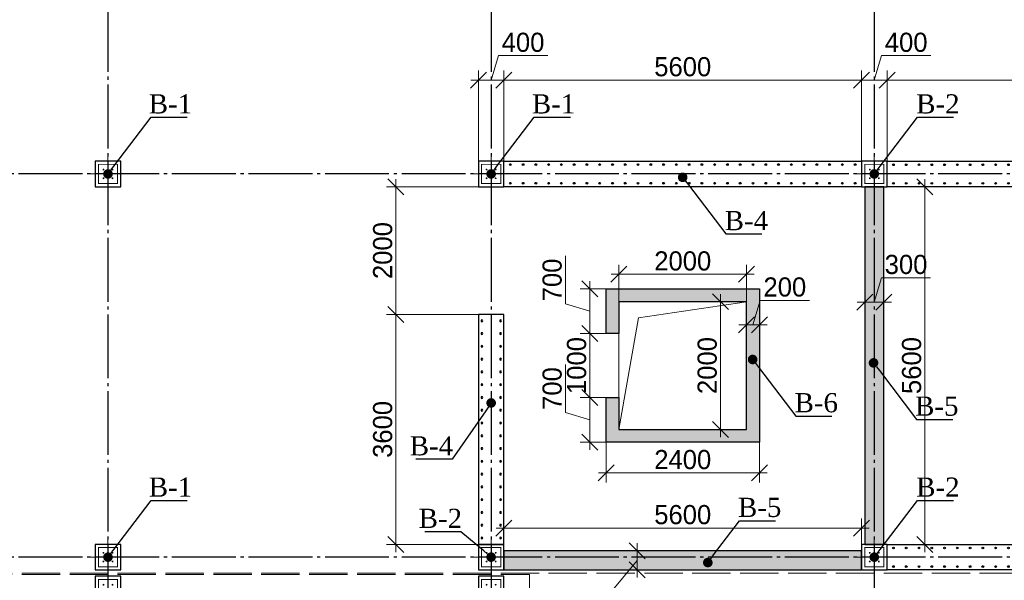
# Model space of a CAD drawing. Header units: millimetres. Extents: x -33345 to 4712671, y -3392 to 121473.
# Tile 172 of 256: x 918082 to 933500, y 70236 to 79013. Entities that reach past the tile are written whole.
import ezdxf
from ezdxf import colors
from ezdxf.entities.mleader import LeaderData, LeaderLine
from ezdxf.math import Vec2, Vec3

# ---------------------------------------------------------------- set-up
doc = ezdxf.new("R2010")
doc.units = ezdxf.units.MM
for name, pattern in [('ACAD_ISO02W100', [15, 12, -3]), ('CENTER2', [28.575, 19.05, -3.175, 3.175, -3.175]), ('ГОСТ 2.303 5', [24, 20, -1.5, 1, -1.5])]:
    doc.linetypes.add(name, pattern=pattern)
for name, color, linetype in [('00-Axes', 1, 'CENTER2'), ('HA', 9, 'Continuous'), ('Штриховка', 7, 'Continuous')]:
    doc.layers.add(name, color=color, linetype=linetype)
for name, color, linetype, lineweight in [('A _Devor rtt', 176, 'Continuous', 30), ('doors', 250, 'Continuous', 5), ('армирование', 150, 'Continuous', 50)]:
    doc.layers.add(name, color=color, linetype=linetype, lineweight=lineweight)
doc.styles.add('RUS text aehalf', font='aehalf.shx', dxfattribs={"width": 0.7, "oblique": 15})
doc.styles.add('Times New Roman', font='times.ttf')
doc.styles.add('X-U-RW-01$0$StyleROMANS', font='GOTHIC.TTF')
doc.dimstyles.new('RUS м100', dxfattribs={"dimscale": 0, "dimtxt": 250, "dimasz": 100, "dimexe": 100, "dimexo": 0, "dimgap": 70, "dimtad": 1, "dimdec": 0, "dimdsep": 46, "dimtxsty": 'RUS text aehalf', "dimblk": 'OBLIQUE', "dimcen": 0.09, "dimdle": 100, "dimclrd": 256, "dimclre": 256, "dimclrt": 256, "dimadec": 1, "dimazin": 2, "dimtfac": 1, "dimtdec": 0, "dimtofl": 0, "dimtmove": 0, "dimatfit": 3, "dimldrblk": 'OBLIQUE', "dimfxl": 300, "dimtolj": 1, "dimtzin": 0, "dimlwd": -1, "dimlwe": -1, "dimarcsym": 0})
pattern_1 = [(37.5, (44817632.49, -22640276.79), (-3.20006259, 97.88264747), [0, -77.216, 0, -86.36, 0, -82.55]), (7.5, (44817632.49, -22640276.79), (89.90465663, 143.3650201), [0, -41.656, 0, -69.596, 0, -26.67]), (327.5, (44817570.005, -22640276.79), (158.19847405, 0.28743694), [0, -25.4, 0, -91.44, 0, -119.38]), (317.5, (44817570, -22640276.79), (152.7112905, 44.58586465), [0, -12.7, 0, -59.944, 0, -68.58])]

# ---------------------------------------------------------------- blocks, each defined once
blk = doc.blocks.new('gfffggfsre')
at = {"layer": '00-Axes', "color": 251, "linetype": 'ГОСТ 2.303 5', "ltscale": 50, "true_color": 0x636466}
for points in [[(-5273, 16269.4), (-5273, -5825.8)], [(727, 16269.4), (727, -5825.8)], [(6727, 16269.4), (6727, -5825.8)], [(42327, 10069.4), (-21034.5, 10069.4)], [(42327, 4069.4), (-21034.5, 4069.4)]]:
    blk.add_lwpolyline(points, dxfattribs=at)
blk = doc.blocks.new('column')
at = {"lineweight": 0}
for points in [[(-68, 56, -1), (-68, 86, -1)], [(68, 56, 1), (68, 86, 1)], [(-68, -56, 1), (-68, -86, 1)], [(68, -56, -1), (68, -86, -1)]]:
    blk.add_hatch(color=0, dxfattribs=at).paths.add_polyline_path(points)
at = {"color": 0, "lineweight": 0}
for p, q in [((0, 300), (0, -300)), ((300, 0), (-300, 0))]:
    blk.add_line(p, q, dxfattribs=at)
at = {"lineweight": 30}
blk.add_lwpolyline([(-200, 200), (200, 200), (200, -200), (-200, -200)], close=True, dxfattribs=at)
at = {"color": 0, "lineweight": 0, "const_width": 15}
blk.add_lwpolyline([(150, -150), (150, 150), (-150, 150), (-150, -150)], close=True, dxfattribs=at)
blk = doc.blocks.new('_Dot')
at = {"color": 0, "linetype": 'ByBlock', "lineweight": -2}
blk.add_line((-0.5, 0), (-1, 0), dxfattribs=at)
at = {"color": 0, "linetype": 'ByBlock', "const_width": 0.5}
blk.add_lwpolyline([(-0.25, 0, 1), (0.25, 0, 1)], format="xyb", close=True, dxfattribs=at)
blk = doc.blocks.new('*U1103')
at = {"layer": 'армирование', "color": 1, "lineweight": 30, "ltscale": 4}
for centre in [(0, 146), (0, -146)]:
    blk.add_circle(centre, 13.5, dxfattribs=at)
blk = doc.blocks.new('*U1104')
at = {"color": 0, "linetype": 'ByBlock', "lineweight": -2, "transparency": 16777216}
for p in [(0, 0), (200, 0), (400, 0), (600, 0), (800, 0), (1000, 0), (1200, 0), (1400, 0), (1600, 0), (1800, 0), (2000, 0), (2200, 0), (2400, 0), (2600, 0), (2800, 0), (3000, 0), (3200, 0), (3400, 0)]:
    blk.add_blockref('*U1103', p, dxfattribs=at)
blk = doc.blocks.new('*U1107')
at = {"layer": 'армирование', "color": 1, "lineweight": 30, "ltscale": 4}
for centre in [(0, 146), (0, -146)]:
    blk.add_circle(centre, 13.5, dxfattribs=at)
blk = doc.blocks.new('*U1108')
at = {"color": 0, "linetype": 'ByBlock', "lineweight": -2, "transparency": 16777216}
for p in [(0, 0), (200, 0), (400, 0), (600, 0), (800, 0), (1000, 0), (1200, 0), (1400, 0), (1600, 0), (1800, 0), (2000, 0), (2200, 0), (2400, 0), (2600, 0), (2800, 0), (3000, 0), (3200, 0), (3400, 0), (3600, 0), (3800, 0), (4000, 0), (4200, 0), (4400, 0), (4600, 0), (4800, 0), (5000, 0), (5200, 0), (5400, 0)]:
    blk.add_blockref('*U1107', p, dxfattribs=at)
blk = doc.blocks.new('*U1111')
at = {"layer": 'армирование', "color": 1, "lineweight": 30, "ltscale": 4}
for centre in [(0, 146), (0, -146)]:
    blk.add_circle(centre, 13.5, dxfattribs=at)
blk = doc.blocks.new('*U1112')
at = {"color": 0, "linetype": 'ByBlock', "lineweight": -2, "transparency": 16777216}
for p in [(0, 0), (200, 0), (400, 0), (600, 0), (800, 0), (1000, 0), (1200, 0), (1400, 0), (1600, 0), (1800, 0), (2000, 0), (2200, 0), (2400, 0), (2600, 0), (2800, 0), (3000, 0), (3200, 0), (3400, 0), (3600, 0), (3800, 0), (4000, 0), (4200, 0), (4400, 0), (4600, 0), (4800, 0), (5000, 0), (5200, 0), (5400, 0), (5600, 0), (5800, 0), (6000, 0), (6200, 0), (6400, 0)]:
    blk.add_blockref('*U1111', p, dxfattribs=at)
blk = doc.blocks.new('*U1113')
at = {"layer": 'армирование', "color": 1, "lineweight": 30, "ltscale": 4}
for centre in [(0, 146), (0, -146)]:
    blk.add_circle(centre, 13.5, dxfattribs=at)
blk = doc.blocks.new('*U1114')
at = {"color": 0, "linetype": 'ByBlock', "lineweight": -2, "transparency": 16777216}
for p in [(0, 0), (200, 0), (400, 0), (600, 0), (800, 0), (1000, 0), (1200, 0), (1400, 0), (1600, 0), (1800, 0), (2000, 0), (2200, 0), (2400, 0), (2600, 0), (2800, 0), (3000, 0), (3200, 0), (3400, 0), (3600, 0), (3800, 0), (4000, 0), (4200, 0), (4400, 0), (4600, 0), (4800, 0), (5000, 0), (5200, 0), (5400, 0), (5600, 0), (5800, 0), (6000, 0), (6200, 0), (6400, 0)]:
    blk.add_blockref('*U1113', p, dxfattribs=at)
blk = doc.blocks.new('_Oblique')
at = {"color": 0, "linetype": 'ByBlock', "lineweight": -2}
blk.add_line((-0.5, -0.5), (0.5, 0.5), dxfattribs=at)
blk = doc.blocks.new('*D2815')
at = {"layer": 'Defpoints', "color": 0, "ltscale": 100, "transparency": 16777216}
for p in [(927011, 74798), (927265, 74798), (927265, 74098)]:
    blk.add_point(p, dxfattribs=at)
at = {"layer": 'doors', "ltscale": 100, "transparency": 16777216}
for p, q in [((926629, 74563), (926629, 75314)), ((927265, 74798), (926861, 74798)), ((927011, 73978), (927011, 74918)), ((927011, 74448), (926629, 74563)), ((927265, 74098), (926861, 74098))]:
    blk.add_line(p, q, dxfattribs=at)
at = {"layer": 'doors', "ltscale": 100, "transparency": 16777216, "xscale": 250, "yscale": 250, "zscale": 250}
for p, rotation in [((927011, 74798), 90), ((927011, 74098), 270)]:
    blk.add_blockref('_Oblique', p, dxfattribs=dict(at, rotation=rotation))
at = {"layer": 'doors', "lineweight": 13, "ltscale": 100, "transparency": 16777216, "insert": (926421, 74938), "char_height": 300, "attachment_point": 5, "rotation": 90, "style": 'X-U-RW-01$0$StyleROMANS'}
blk.add_mtext('\\A1;700', dxfattribs=at)
blk = doc.blocks.new('*D2816')
at = {"layer": 'Defpoints', "color": 0, "ltscale": 100, "transparency": 16777216}
for p in [(927265, 74098), (927011, 73098), (927265, 73098)]:
    blk.add_point(p, dxfattribs=at)
at = {"layer": 'doors', "ltscale": 100, "transparency": 16777216}
for p, q in [((927011, 74218), (927011, 72978)), ((927265, 74098), (926861, 74098)), ((927265, 73098), (926861, 73098))]:
    blk.add_line(p, q, dxfattribs=at)
at = {"layer": 'doors', "ltscale": 100, "transparency": 16777216, "xscale": 250, "yscale": 250, "zscale": 250}
for p, rotation in [((927011, 74098), 90), ((927011, 73098), 270)]:
    blk.add_blockref('_Oblique', p, dxfattribs=dict(at, rotation=rotation))
at = {"layer": 'doors', "lineweight": 13, "ltscale": 100, "transparency": 16777216, "insert": (926804, 73598), "char_height": 300, "attachment_point": 5, "rotation": 90, "style": 'X-U-RW-01$0$StyleROMANS'}
blk.add_mtext('\\A1;1000', dxfattribs=at)
blk = doc.blocks.new('*D2817')
at = {"layer": 'Defpoints', "color": 0, "ltscale": 100, "transparency": 16777216}
for p in [(927265, 73098), (927011, 72398), (927265, 72398)]:
    blk.add_point(p, dxfattribs=at)
at = {"layer": 'doors', "ltscale": 100, "transparency": 16777216}
for p, q in [((926629, 72863), (926629, 73614)), ((927265, 73098), (926861, 73098)), ((927011, 73218), (927011, 72278)), ((927011, 72748), (926629, 72863)), ((927265, 72398), (926861, 72398))]:
    blk.add_line(p, q, dxfattribs=at)
at = {"layer": 'doors', "ltscale": 100, "transparency": 16777216, "xscale": 250, "yscale": 250, "zscale": 250}
for p, rotation in [((927011, 73098), 90), ((927011, 72398), 270)]:
    blk.add_blockref('_Oblique', p, dxfattribs=dict(at, rotation=rotation))
at = {"layer": 'doors', "lineweight": 13, "ltscale": 100, "transparency": 16777216, "insert": (926421, 73238), "char_height": 300, "attachment_point": 5, "rotation": 90, "style": 'X-U-RW-01$0$StyleROMANS'}
blk.add_mtext('\\A1;700', dxfattribs=at)
blk = doc.blocks.new('*D2818')
at = {"layer": 'Defpoints', "color": 0, "ltscale": 100, "transparency": 16777216}
for p in [(927265, 72398), (929665, 72398), (929665, 71917)]:
    blk.add_point(p, dxfattribs=at)
at = {"layer": 'doors', "ltscale": 100, "transparency": 16777216}
for p, q in [((927265, 72398), (927265, 71767)), ((929665, 72398), (929665, 71767)), ((927145, 71917), (929785, 71917))]:
    blk.add_line(p, q, dxfattribs=at)
at = {"layer": 'doors', "ltscale": 100, "transparency": 16777216, "xscale": 250, "yscale": 250, "zscale": 250, "rotation": 180}
blk.add_blockref('_Oblique', (927265, 71917), dxfattribs=at)
at = {"layer": 'doors', "ltscale": 100, "transparency": 16777216, "xscale": 250, "yscale": 250, "zscale": 250}
blk.add_blockref('_Oblique', (929665, 71917), dxfattribs=at)
at = {"layer": 'doors', "lineweight": 13, "ltscale": 100, "transparency": 16777216, "insert": (928465, 72124), "char_height": 300, "attachment_point": 5, "style": 'X-U-RW-01$0$StyleROMANS'}
blk.add_mtext('\\A1;2400', dxfattribs=at)
blk = doc.blocks.new('*D2819')
at = {"layer": 'Defpoints', "color": 0, "ltscale": 100, "transparency": 16777216}
for p in [(929057, 74598), (929465, 74598), (929465, 72598)]:
    blk.add_point(p, dxfattribs=at)
at = {"layer": 'doors', "ltscale": 100, "transparency": 16777216}
for p, q in [((929057, 72478), (929057, 74718)), ((929465, 74598), (928907, 74598)), ((929465, 72598), (928907, 72598))]:
    blk.add_line(p, q, dxfattribs=at)
at = {"layer": 'doors', "ltscale": 100, "transparency": 16777216, "xscale": 250, "yscale": 250, "zscale": 250}
for p, rotation in [((929057, 74598), 90), ((929057, 72598), 270)]:
    blk.add_blockref('_Oblique', p, dxfattribs=dict(at, rotation=rotation))
at = {"layer": 'doors', "lineweight": 13, "ltscale": 100, "transparency": 16777216, "insert": (928849, 73598), "char_height": 300, "attachment_point": 5, "rotation": 90, "style": 'X-U-RW-01$0$StyleROMANS'}
blk.add_mtext('\\A1;2000', dxfattribs=at)
blk = doc.blocks.new('*D2820')
at = {"layer": 'Defpoints', "color": 0, "ltscale": 100, "transparency": 16777216}
for p in [(929465, 75027), (927465, 74598), (929465, 74598)]:
    blk.add_point(p, dxfattribs=at)
at = {"layer": 'doors', "ltscale": 100, "transparency": 16777216}
for p, q in [((927465, 74598), (927465, 75177)), ((929465, 74598), (929465, 75177)), ((927345, 75027), (929585, 75027))]:
    blk.add_line(p, q, dxfattribs=at)
at = {"layer": 'doors', "ltscale": 100, "transparency": 16777216, "xscale": 250, "yscale": 250, "zscale": 250, "rotation": 180}
blk.add_blockref('_Oblique', (927465, 75027), dxfattribs=at)
at = {"layer": 'doors', "ltscale": 100, "transparency": 16777216, "xscale": 250, "yscale": 250, "zscale": 250}
blk.add_blockref('_Oblique', (929465, 75027), dxfattribs=at)
at = {"layer": 'doors', "lineweight": 13, "ltscale": 100, "transparency": 16777216, "insert": (928465, 75234), "char_height": 300, "attachment_point": 5, "style": 'X-U-RW-01$0$StyleROMANS'}
blk.add_mtext('\\A1;2000', dxfattribs=at)
blk = doc.blocks.new('*D2830')
at = {"layer": 'Defpoints', "color": 0, "ltscale": 100, "transparency": 16777216}
for p in [(929665, 74235), (929465, 74163), (929665, 74163)]:
    blk.add_point(p, dxfattribs=at)
at = {"layer": 'doors', "ltscale": 100, "transparency": 16777216}
for p, q in [((929565, 74235), (929679, 74618)), ((929679, 74618), (930448, 74618)), ((929465, 74163), (929465, 74385)), ((929665, 74163), (929665, 74385)), ((929345, 74235), (929785, 74235))]:
    blk.add_line(p, q, dxfattribs=at)
at = {"layer": 'doors', "ltscale": 100, "transparency": 16777216, "xscale": 250, "yscale": 250, "zscale": 250, "rotation": 180}
blk.add_blockref('_Oblique', (929465, 74235), dxfattribs=at)
at = {"layer": 'doors', "ltscale": 100, "transparency": 16777216, "xscale": 250, "yscale": 250, "zscale": 250}
blk.add_blockref('_Oblique', (929665, 74235), dxfattribs=at)
at = {"layer": 'doors', "lineweight": 13, "ltscale": 100, "transparency": 16777216, "insert": (930064, 74826), "char_height": 300, "attachment_point": 5, "style": 'X-U-RW-01$0$StyleROMANS'}
blk.add_mtext('\\A1;200', dxfattribs=at)
blk = doc.blocks.new('*D2838')
at = {"layer": 'Defpoints', "color": 0, "ltscale": 100, "transparency": 16777216}
for p in [(931615, 74589), (931315, 74311), (931615, 74311)]:
    blk.add_point(p, dxfattribs=at)
at = {"layer": 'doors', "ltscale": 100, "transparency": 16777216}
for p, q in [((931465, 74589), (931579, 74971)), ((931579, 74971), (932346, 74971)), ((931315, 74311), (931315, 74739)), ((931615, 74311), (931615, 74739)), ((931195, 74589), (931735, 74589))]:
    blk.add_line(p, q, dxfattribs=at)
at = {"layer": 'doors', "ltscale": 100, "transparency": 16777216, "xscale": 250, "yscale": 250, "zscale": 250, "rotation": 180}
blk.add_blockref('_Oblique', (931315, 74589), dxfattribs=at)
at = {"layer": 'doors', "ltscale": 100, "transparency": 16777216, "xscale": 250, "yscale": 250, "zscale": 250}
blk.add_blockref('_Oblique', (931615, 74589), dxfattribs=at)
at = {"layer": 'doors', "lineweight": 13, "ltscale": 100, "transparency": 16777216, "insert": (931962, 75179), "char_height": 300, "attachment_point": 5, "style": 'X-U-RW-01$0$StyleROMANS'}
blk.add_mtext('\\A1;300', dxfattribs=at)
blk = doc.blocks.new('*D2842')
at = {"layer": 'Defpoints', "color": 0, "ltscale": 100, "transparency": 16777216}
for p in [(931265, 71054), (925665, 70698), (931265, 70698)]:
    blk.add_point(p, dxfattribs=at)
at = {"layer": 'doors', "ltscale": 100, "transparency": 16777216}
for p, q in [((925665, 70698), (925665, 71204)), ((931265, 70698), (931265, 71204)), ((925545, 71054), (931385, 71054))]:
    blk.add_line(p, q, dxfattribs=at)
at = {"layer": 'doors', "ltscale": 100, "transparency": 16777216, "xscale": 250, "yscale": 250, "zscale": 250, "rotation": 180}
blk.add_blockref('_Oblique', (925665, 71054), dxfattribs=at)
at = {"layer": 'doors', "ltscale": 100, "transparency": 16777216, "xscale": 250, "yscale": 250, "zscale": 250}
blk.add_blockref('_Oblique', (931265, 71054), dxfattribs=at)
at = {"layer": 'doors', "lineweight": 13, "ltscale": 100, "transparency": 16777216, "insert": (928465, 71262), "char_height": 300, "attachment_point": 5, "style": 'X-U-RW-01$0$StyleROMANS'}
blk.add_mtext('\\A1;5600', dxfattribs=at)
blk = doc.blocks.new('*D2843')
at = {"layer": 'Defpoints', "color": 0, "ltscale": 100, "transparency": 16777216}
for p in [(925665, 70698), (925665, 70398), (927749, 70398)]:
    blk.add_point(p, dxfattribs=at)
at = {"layer": 'doors', "ltscale": 100, "transparency": 16777216}
for p, q in [((927749, 70818), (927749, 70278)), ((925665, 70698), (927899, 70698)), ((927749, 70548), (927316, 70023)), ((925665, 70398), (927899, 70398)), ((927316, 70023), (927316, 69257))]:
    blk.add_line(p, q, dxfattribs=at)
at = {"layer": 'doors', "ltscale": 100, "transparency": 16777216, "xscale": 250, "yscale": 250, "zscale": 250}
for p, rotation in [((927749, 70698), 90), ((927749, 70398), 270)]:
    blk.add_blockref('_Oblique', p, dxfattribs=dict(at, rotation=rotation))
at = {"layer": 'doors', "lineweight": 13, "ltscale": 100, "transparency": 16777216, "insert": (927109, 69640), "char_height": 300, "attachment_point": 5, "rotation": 90, "style": 'X-U-RW-01$0$StyleROMANS'}
blk.add_mtext('\\A1;300', dxfattribs=at)
blk = doc.blocks.new('*D2844')
at = {"layer": 'Defpoints', "color": 0, "ltscale": 100, "transparency": 16777216}
for p in [(931615, 76398), (931615, 70798), (932258, 70798)]:
    blk.add_point(p, dxfattribs=at)
at = {"layer": 'doors', "ltscale": 100, "transparency": 16777216}
for p, q in [((932258, 76518), (932258, 70678)), ((931615, 76398), (932408, 76398)), ((931615, 70798), (932408, 70798))]:
    blk.add_line(p, q, dxfattribs=at)
at = {"layer": 'doors', "ltscale": 100, "transparency": 16777216, "xscale": 250, "yscale": 250, "zscale": 250}
for p, rotation in [((932258, 76398), 90), ((932258, 70798), 270)]:
    blk.add_blockref('_Oblique', p, dxfattribs=dict(at, rotation=rotation))
at = {"layer": 'doors', "lineweight": 13, "ltscale": 100, "transparency": 16777216, "insert": (932050, 73598), "char_height": 300, "attachment_point": 5, "rotation": 90, "style": 'X-U-RW-01$0$StyleROMANS'}
blk.add_mtext('\\A1;5600', dxfattribs=at)
blk = doc.blocks.new('*D2845')
at = {"layer": 'Defpoints', "color": 0, "ltscale": 100, "transparency": 16777216}
for p in [(925265, 76398), (923974, 74398), (925265, 74398)]:
    blk.add_point(p, dxfattribs=at)
at = {"layer": 'doors', "ltscale": 100, "transparency": 16777216}
for p, q in [((923974, 76518), (923974, 74278)), ((925265, 76398), (923824, 76398)), ((925265, 74398), (923824, 74398))]:
    blk.add_line(p, q, dxfattribs=at)
at = {"layer": 'doors', "ltscale": 100, "transparency": 16777216, "xscale": 250, "yscale": 250, "zscale": 250}
for p, rotation in [((923974, 76398), 90), ((923974, 74398), 270)]:
    blk.add_blockref('_Oblique', p, dxfattribs=dict(at, rotation=rotation))
at = {"layer": 'doors', "lineweight": 13, "ltscale": 100, "transparency": 16777216, "insert": (923767, 75398), "char_height": 300, "attachment_point": 5, "rotation": 90, "style": 'X-U-RW-01$0$StyleROMANS'}
blk.add_mtext('\\A1;2000', dxfattribs=at)
blk = doc.blocks.new('*D2846')
at = {"layer": 'Defpoints', "color": 0, "ltscale": 100, "transparency": 16777216}
for p in [(925265, 74398), (923974, 70798), (925265, 70798)]:
    blk.add_point(p, dxfattribs=at)
at = {"layer": 'doors', "ltscale": 100, "transparency": 16777216}
for p, q in [((923974, 74518), (923974, 70678)), ((925265, 74398), (923824, 74398)), ((925265, 70798), (923824, 70798))]:
    blk.add_line(p, q, dxfattribs=at)
at = {"layer": 'doors', "ltscale": 100, "transparency": 16777216, "xscale": 250, "yscale": 250, "zscale": 250}
for p, rotation in [((923974, 74398), 90), ((923974, 70798), 270)]:
    blk.add_blockref('_Oblique', p, dxfattribs=dict(at, rotation=rotation))
at = {"layer": 'doors', "lineweight": 13, "ltscale": 100, "transparency": 16777216, "insert": (923767, 72598), "char_height": 300, "attachment_point": 5, "rotation": 90, "style": 'X-U-RW-01$0$StyleROMANS'}
blk.add_mtext('\\A1;3600', dxfattribs=at)
blk = doc.blocks.new('*D2848')
at = {"layer": 'Defpoints', "color": 0, "ltscale": 100, "transparency": 16777216}
for p in [(931265, 78067), (925665, 76798), (931265, 76798)]:
    blk.add_point(p, dxfattribs=at)
at = {"layer": 'doors', "ltscale": 100, "transparency": 16777216}
for p, q in [((925665, 76798), (925665, 78217)), ((931265, 76798), (931265, 78217)), ((925545, 78067), (931385, 78067))]:
    blk.add_line(p, q, dxfattribs=at)
at = {"layer": 'doors', "ltscale": 100, "transparency": 16777216, "xscale": 250, "yscale": 250, "zscale": 250, "rotation": 180}
blk.add_blockref('_Oblique', (925665, 78067), dxfattribs=at)
at = {"layer": 'doors', "ltscale": 100, "transparency": 16777216, "xscale": 250, "yscale": 250, "zscale": 250}
blk.add_blockref('_Oblique', (931265, 78067), dxfattribs=at)
at = {"layer": 'doors', "lineweight": 13, "ltscale": 100, "transparency": 16777216, "insert": (928465, 78275), "char_height": 300, "attachment_point": 5, "style": 'X-U-RW-01$0$StyleROMANS'}
blk.add_mtext('\\A1;5600', dxfattribs=at)
blk = doc.blocks.new('*D2849')
at = {"layer": 'Defpoints', "color": 0, "ltscale": 100, "transparency": 16777216}
for p in [(931665, 78067), (931265, 76798), (931665, 76798)]:
    blk.add_point(p, dxfattribs=at)
at = {"layer": 'doors', "ltscale": 100, "transparency": 16777216}
for p, q in [((931465, 78067), (931579, 78450)), ((931579, 78450), (932350, 78450)), ((931265, 76798), (931265, 78217)), ((931665, 76798), (931665, 78217)), ((931145, 78067), (931785, 78067))]:
    blk.add_line(p, q, dxfattribs=at)
at = {"layer": 'doors', "ltscale": 100, "transparency": 16777216, "xscale": 250, "yscale": 250, "zscale": 250, "rotation": 180}
blk.add_blockref('_Oblique', (931265, 78067), dxfattribs=at)
at = {"layer": 'doors', "ltscale": 100, "transparency": 16777216, "xscale": 250, "yscale": 250, "zscale": 250}
blk.add_blockref('_Oblique', (931665, 78067), dxfattribs=at)
at = {"layer": 'doors', "lineweight": 13, "ltscale": 100, "transparency": 16777216, "insert": (931964, 78657), "char_height": 300, "attachment_point": 5, "style": 'X-U-RW-01$0$StyleROMANS'}
blk.add_mtext('\\A1;400', dxfattribs=at)
blk = doc.blocks.new('*D2850')
at = {"layer": 'Defpoints', "color": 0, "ltscale": 100, "transparency": 16777216}
for p in [(938265, 78067), (931665, 76798), (938265, 76798)]:
    blk.add_point(p, dxfattribs=at)
at = {"layer": 'doors', "ltscale": 100, "transparency": 16777216}
for p, q in [((931665, 76798), (931665, 78217)), ((938265, 76798), (938265, 78217)), ((931545, 78067), (938385, 78067))]:
    blk.add_line(p, q, dxfattribs=at)
at = {"layer": 'doors', "ltscale": 100, "transparency": 16777216, "xscale": 250, "yscale": 250, "zscale": 250, "rotation": 180}
blk.add_blockref('_Oblique', (931665, 78067), dxfattribs=at)
at = {"layer": 'doors', "ltscale": 100, "transparency": 16777216, "xscale": 250, "yscale": 250, "zscale": 250}
blk.add_blockref('_Oblique', (938265, 78067), dxfattribs=at)
at = {"layer": 'doors', "lineweight": 13, "ltscale": 100, "transparency": 16777216, "insert": (934965, 78275), "char_height": 300, "attachment_point": 5, "style": 'X-U-RW-01$0$StyleROMANS'}
blk.add_mtext('\\A1;6600', dxfattribs=at)
blk = doc.blocks.new('*D2854')
at = {"layer": 'Defpoints', "color": 0, "ltscale": 100, "transparency": 16777216}
for p in [(925265, 78067), (925265, 76798), (925665, 76798)]:
    blk.add_point(p, dxfattribs=at)
at = {"layer": 'doors', "ltscale": 100, "transparency": 16777216}
for p, q in [((925465, 78067), (925579, 78450)), ((925579, 78450), (926350, 78450)), ((925265, 76798), (925265, 78217)), ((925665, 76798), (925665, 78217)), ((925785, 78067), (925145, 78067))]:
    blk.add_line(p, q, dxfattribs=at)
at = {"layer": 'doors', "ltscale": 100, "transparency": 16777216, "xscale": 250, "yscale": 250, "zscale": 250, "rotation": 180}
blk.add_blockref('_Oblique', (925265, 78067), dxfattribs=at)
at = {"layer": 'doors', "ltscale": 100, "transparency": 16777216, "xscale": 250, "yscale": 250, "zscale": 250}
blk.add_blockref('_Oblique', (925665, 78067), dxfattribs=at)
at = {"layer": 'doors', "lineweight": 13, "ltscale": 100, "transparency": 16777216, "insert": (925964, 78657), "char_height": 300, "attachment_point": 5, "style": 'X-U-RW-01$0$StyleROMANS'}
blk.add_mtext('\\A1;400', dxfattribs=at)

msp = doc.modelspace()

# ---------------------------------------------------------------- hatches: boundary and pattern name
at = {"layer": 'Штриховка', "lineweight": 13, "ltscale": 100, "true_color": 0x991b1e}
h = msp.add_hatch(dxfattribs=at)
h.set_pattern_fill('AR-SAND', color=244, scale=2)
h.set_pattern_definition(pattern_1)
h.paths.add_polyline_path([(931614.523, 76398.107), (931314.523, 76398.107), (931314.523, 70798.107), (931614.523, 70798.107)])
h.paths.add_polyline_path([(925664.523, 70398.107), (931264.523, 70398.107), (931264.523, 70698.107), (925664.523, 70698.107)])
h.paths.add_polyline_path([(944314.523, 74948.107), (944314.523, 70798.107), (944614.523, 70798.107), (944614.523, 74948.107)])
h.paths.add_polyline_path([(944614.523, 76148.107), (944614.523, 76398.107), (944314.523, 76398.107), (944314.523, 76148.107)])
h.paths.add_polyline_path([(952114.523, 70698.107), (954664.523, 70698.107), (954664.523, 70398.107), (952114.523, 70398.107)])
h.paths.add_polyline_path([(954714.523, 71848.107), (954714.523, 70798.107), (955014.523, 70798.107), (955014.523, 71848.107)])
h.paths.add_polyline_path([(955014.523, 75348.107), (955014.523, 76398.107), (954714.523, 76398.107), (954714.523, 75348.107)])
h.paths.add_polyline_path([(950664.523, 82798.107), (954664.523, 82798.107), (954664.523, 82498.107), (950664.523, 82498.107)])
h.paths.add_polyline_path([(925264.523, 82498.107), (925264.523, 82798.107), (919664.523, 82798.107), (919664.523, 82498.107)])
h.paths.add_polyline_path([(913614.523, 75348.107), (913614.523, 76398.107), (913314.523, 76398.107), (913314.523, 75348.107)])
h.paths.add_polyline_path([(913314.523, 71848.107), (913314.523, 70798.107), (913614.523, 70798.107), (913614.523, 71848.107)])
h = msp.add_hatch(dxfattribs=at)
h.set_pattern_fill('AR-SAND', color=244, scale=2)
h.set_pattern_definition(pattern_1)
h.paths.add_polyline_path([(929464.523, 74598.107), (927464.523, 74598.107), (927464.523, 74098.107), (927264.523, 74098.107), (927264.523, 74798.107), (929664.523, 74798.107), (929664.523, 72398.107), (927264.523, 72398.107), (927264.523, 73098.107), (927464.523, 73098.107), (927464.523, 72598.107), (929464.523, 72598.107)])
h.paths.add_polyline_path([(940464.523, 72598.107), (940464.523, 74598.107), (940964.523, 74598.107), (940964.523, 74798.107), (940264.523, 74798.107), (940264.523, 72398.107), (942664.523, 72398.107), (942664.523, 74798.107), (941964.523, 74798.107), (941964.523, 74598.107), (942464.523, 74598.107), (942464.523, 72598.107)])

# ---------------------------------------------------------------- linework, layer by layer
at = {"color": 5, "linetype": 'ACAD_ISO02W100', "lineweight": 15, "ltscale": 50}
for points in [[(906864.523, 70348.107), (906864.523, 83198.107), (967464.523, 83198.107), (967464.523, 70348.107)], [(906864.523, 70328.107), (926064.523, 70328.107), (926064.523, 67398.107), (926064.523, 67398.107), (926064.523, 63998.107), (906864.523, 63998.107)]]:
    msp.add_lwpolyline(points, close=True, dxfattribs=at)
at = {"color": 0, "lineweight": 13, "ltscale": 100}
msp.add_lwpolyline([(927464.523, 74598.107), (929464.523, 74598.107), (929464.523, 72598.107), (927464.523, 72598.107)], close=True, dxfattribs=at)
msp.add_lwpolyline([(929464.523, 74598.107), (927770.452, 74343.377), (927464.523, 72598.107)], dxfattribs=at)
at = {"layer": 'A _Devor rtt', "color": 244, "lineweight": 30, "ltscale": 10, "true_color": 0x991b1e}
msp.add_lwpolyline([(931614.523, 76398.107), (931314.523, 76398.107), (931314.523, 70798.107), (931614.523, 70798.107)], close=True, dxfattribs=at)
at = {"layer": 'A _Devor rtt', "color": 192, "lineweight": 30, "ltscale": 10}
msp.add_lwpolyline([(929464.523, 74598.107), (927464.523, 74598.107), (927464.523, 74098.107), (927264.523, 74098.107), (927264.523, 74798.107), (929664.523, 74798.107), (929664.523, 72398.107), (927264.523, 72398.107), (927264.523, 73098.107), (927464.523, 73098.107), (927464.523, 72598.107), (929464.523, 72598.107)], close=True, dxfattribs=at)
at = {"layer": 'A _Devor rtt', "color": 244, "lineweight": 30, "ltscale": 10, "true_color": 0x991b1e}
msp.add_lwpolyline([(925664.523, 70398.107), (931264.523, 70398.107), (931264.523, 70698.107), (925664.523, 70698.107), (925664.523, 70398.107)], dxfattribs=at)
at = {"layer": 'HA', "color": 250, "lineweight": 30, "ltscale": 100}
for points in [[(925664.523, 76798.107), (931264.523, 76798.107), (931264.523, 76398.107), (925664.523, 76398.107)], [(931664.523, 76798.107), (938264.523, 76798.107), (938264.523, 76398.107), (931664.523, 76398.107)], [(925264.523, 70798.107), (925664.523, 70798.107), (925664.523, 74398.107), (925264.523, 74398.107)], [(931664.523, 70798.107), (938264.523, 70798.107), (938264.523, 70398.107), (931664.523, 70398.107)]]:
    msp.add_lwpolyline(points, close=True, dxfattribs=at)

# ---------------------------------------------------------------- block references
at = {"color": 244, "lineweight": 50, "true_color": 0x991b1e}
msp.add_blockref('gfffggfsre', (924737.559, 66528.7), dxfattribs=at)
at = {"xscale": -1, "rotation": 270}
for p in [(919464.523, 76598.107), (925464.523, 76598.107), (931464.523, 76598.107), (919464.523, 70598.107), (925464.523, 70598.107), (931464.523, 70598.107), (919464.523, 70098.107), (925464.523, 70098.107)]:
    msp.add_blockref('column', p, dxfattribs=at)
at = {"color": 0, "lineweight": 13}
for name, p in [('*U1108', (925764.523, 76598.107)), ('*U1112', (931764.523, 76596.165)), ('*U1114', (931764.523, 70596.165))]:
    msp.add_blockref(name, p, dxfattribs=at)
at = {"color": 0, "lineweight": 13, "xscale": -1, "rotation": 90}
msp.add_blockref('*U1104', (925466.466, 74298.107), dxfattribs=at)

# ---------------------------------------------------------------- dimensions: what is measured, and where the dimension line sits
at = {"layer": 'doors', "color": 0, "lineweight": 13, "ltscale": 100}
for base, p1, p2, picture, middle in [((925264.523, 78067.322), (925664.523, 76798.107), (925264.523, 76798.107), '*D2854', (925629.287, 78657.413)), ((931664.523, 78067.322), (931264.523, 76798.107), (931664.523, 76798.107), '*D2849', (931629.287, 78657.413)), ((931264.523, 78067.322), (925664.523, 76798.107), (931264.523, 76798.107), '*D2848', (928464.523, 78274.868)), ((938264.523, 78067.322), (931664.523, 76798.107), (938264.523, 76798.107), '*D2850', (934964.523, 78274.868)), ((929464.523, 75026.878), (927464.523, 74598.107), (929464.523, 74598.107), '*D2820', (928464.523, 75234.424)), ((931614.523, 74588.587), (931314.523, 74311.481), (931614.523, 74311.481), '*D2838', (931629.287, 75178.679)), ((929664.523, 74235.418), (929464.523, 74162.813), (929664.523, 74162.813), '*D2830', (929729.287, 74825.51)), ((929664.523, 71916.69), (927264.523, 72398.107), (929664.523, 72398.107), '*D2818', (928464.523, 72124.235)), ((931264.523, 71054.388), (925664.523, 70698.107), (931264.523, 70698.107), '*D2842', (928464.523, 71261.933))]:
    dim = msp.add_linear_dim(base=base, p1=p1, p2=p2, dimstyle='RUS м100', override={"dimscale": 1, "dimtxt": 300, "dimasz": 250, "dimexe": 150, "dimgap": 50, "dimtxsty": 'X-U-RW-01$0$StyleROMANS', "dimdle": 120, "dimtmove": 1}, dxfattribs=at)
    dim.commit()
    dim.dimension.update_dxf_attribs({"geometry": picture, "text_midpoint": middle})
for base, p1, p2, picture, middle in [((923974.435, 74398.107), (925264.523, 76398.107), (925264.523, 74398.107), '*D2845', (923766.889, 75398.107)), ((932257.874, 70798.107), (931614.523, 76398.107), (931614.523, 70798.107), '*D2844', (932050.329, 73598.107)), ((927011.483, 74798.107), (927264.523, 74098.107), (927264.523, 74798.107), '*D2815', (926421.391, 74612.871)), ((929056.587, 74598.107), (929464.523, 72598.107), (929464.524, 74598.107), '*D2819', (928849.042, 73598.107)), ((923974.435, 70798.107), (925264.523, 74398.107), (925264.523, 70798.107), '*D2846', (923766.889, 72598.107)), ((927011.483, 73098.107), (927264.523, 74098.107), (927264.523, 73098.107), '*D2816', (926803.937, 73598.107)), ((927011.483, 72398.107), (927264.523, 73098.107), (927264.523, 72398.107), '*D2817', (926421.391, 72912.871))]:
    dim = msp.add_linear_dim(base=base, p1=p1, p2=p2, angle=90, dimstyle='RUS м100', override={"dimscale": 1, "dimtxt": 300, "dimasz": 250, "dimexe": 150, "dimgap": 50, "dimtxsty": 'X-U-RW-01$0$StyleROMANS', "dimdle": 120, "dimtmove": 1}, dxfattribs=at)
    dim.commit()
    dim.dimension.update_dxf_attribs({"geometry": picture, "text_midpoint": middle})
dim = msp.add_linear_dim(base=(927748.774, 70398.107), p1=(925664.523, 70698.107), p2=(925664.523, 70398.107), angle=90, dimstyle='RUS м100', override={"dimscale": 1, "dimtxt": 300, "dimasz": 250, "dimexe": 150, "dimgap": 50, "dimtxsty": 'X-U-RW-01$0$StyleROMANS', "dimdle": 120, "dimtmove": 1}, dxfattribs=at)
dim.commit()
dim.dimension.update_dxf_attribs({"geometry": '*D2843', "text_midpoint": (927316.278, 69973.298), "dimtype": 160})

# ---------------------------------------------------------------- leaders
ml = msp.add_multileader_mtext('Standard')
ml.set_content('\\pxt11;В-1', color=256, style='Times New Roman')
ml.set_leader_properties()
ml.set_arrow_properties(name='DOT')
ml.build(insert=Vec2(0, 0))
ml.multileader.update_dxf_attribs({"has_dogleg": 0, "text_left_attachment_type": 6, "text_right_attachment_type": 6, "dogleg_length": 0.36, "arrow_head_size": 150})
ctx = ml.context
ctx.base_point, ctx.char_height, ctx.arrow_head_size, ctx.plane_origin = Vec3(920139.276, 77484.786), 300, 150, Vec3(916529.503, 72988.692)
ctx.left_attachment, ctx.right_attachment, ctx.text_align_type = 6, 6, 1
notes = []
notes.append((ctx, [(0, (1, 1, 0), (920138.916, 77484.786), (1, 0), 0.36, [(1, [(919464.523, 76598.107)], 0, [])])]))
ctx.mtext.insert, ctx.mtext.width, ctx.mtext.alignment, ctx.mtext.flow_direction = Vec3(920442.79, 77844.786), 558.68226, 2, 5
ml = msp.add_multileader_mtext('Standard')
ml.set_content('\\pxt11;В-1', color=256, style='Times New Roman')
ml.set_leader_properties()
ml.set_arrow_properties(name='DOT')
ml.build(insert=Vec2(0, 0))
ml.multileader.update_dxf_attribs({"has_dogleg": 0, "text_left_attachment_type": 6, "text_right_attachment_type": 6, "dogleg_length": 0.36, "arrow_head_size": 150})
ctx = ml.context
ctx.base_point, ctx.char_height, ctx.arrow_head_size, ctx.plane_origin = Vec3(926139.276, 77484.786), 300, 150, Vec3(922529.503, 72988.692)
ctx.left_attachment, ctx.right_attachment, ctx.text_align_type = 6, 6, 1
notes.append((ctx, [(0, (1, 1, 0), (926138.916, 77484.786), (1, 0), 0.36, [(1, [(925464.523, 76598.107)], 0, [])])]))
ctx.mtext.insert, ctx.mtext.width, ctx.mtext.alignment, ctx.mtext.flow_direction = Vec3(926442.79, 77844.786), 558.68226, 2, 5
ml = msp.add_multileader_mtext('Standard')
ml.set_content('\\pxt11;В-2', color=256, style='Times New Roman')
ml.set_leader_properties()
ml.set_arrow_properties(name='DOT')
ml.build(insert=Vec2(0, 0))
ml.multileader.update_dxf_attribs({"has_dogleg": 0, "text_left_attachment_type": 6, "text_right_attachment_type": 6, "dogleg_length": 0.36, "arrow_head_size": 150})
ctx = ml.context
ctx.base_point, ctx.char_height, ctx.arrow_head_size, ctx.plane_origin = Vec3(932139.276, 77484.786), 300, 150, Vec3(928529.503, 72988.692)
ctx.left_attachment, ctx.right_attachment, ctx.text_align_type = 6, 6, 1
notes.append((ctx, [(0, (1, 1, 0), (932138.916, 77484.786), (1, 0), 0.36, [(1, [(931464.523, 76598.107)], 0, [])])]))
ctx.mtext.insert, ctx.mtext.width, ctx.mtext.alignment, ctx.mtext.flow_direction = Vec3(932460.634, 77844.786), 558.68226, 2, 5
ml = msp.add_multileader_mtext('Standard')
ml.set_content('\\pxt11;В-4', color=256, style='Times New Roman')
ml.set_leader_properties()
ml.set_arrow_properties(name='DOT')
ml.build(insert=Vec2(0, 0))
ml.multileader.update_dxf_attribs({"has_dogleg": 0, "text_left_attachment_type": 6, "text_right_attachment_type": 6, "dogleg_length": 0.36, "arrow_head_size": 150})
ctx = ml.context
ctx.base_point, ctx.char_height, ctx.arrow_head_size, ctx.plane_origin = Vec3(929138.46, 75657.702), 300, 150, Vec3(925528.686, 80153.795)
ctx.left_attachment, ctx.right_attachment, ctx.text_align_type = 6, 6, 1
notes.append((ctx, [(0, (1, 1, 0), (929138.1, 75657.702), (1, 0), 0.36, [(1, [(928463.707, 76544.38)], 0, [])])]))
ctx.mtext.insert, ctx.mtext.width, ctx.mtext.alignment, ctx.mtext.flow_direction = Vec3(929461.332, 76017.702), 558.68226, 2, 5
ml = msp.add_multileader_mtext('Standard')
ml.set_content('\\pxt11;В-6', color=256, style='Times New Roman')
ml.set_leader_properties()
ml.set_arrow_properties(name='DOT')
ml.build(insert=Vec2(0, 0))
ml.multileader.update_dxf_attribs({"has_dogleg": 0, "text_left_attachment_type": 6, "text_right_attachment_type": 6, "dogleg_length": 0.36, "arrow_head_size": 150})
ctx = ml.context
ctx.base_point, ctx.char_height, ctx.arrow_head_size, ctx.plane_origin = Vec3(930234.029, 72806.389), 300, 150, Vec3(926624.256, 77302.483)
ctx.left_attachment, ctx.right_attachment, ctx.text_align_type = 6, 6, 1
notes.append((ctx, [(0, (1, 1, 0), (930233.669, 72806.389), (1, 0), 0.36, [(1, [(929559.277, 73693.068)], 0, [])])]))
ctx.mtext.insert, ctx.mtext.width, ctx.mtext.alignment, ctx.mtext.flow_direction = Vec3(930556.037, 73166.389), 558.68226, 2, 5
ml = msp.add_multileader_mtext('Standard')
ml.set_content('\\pxt11;В-5', color=256, style='Times New Roman')
ml.set_leader_properties()
ml.set_arrow_properties(name='DOT')
ml.build(insert=Vec2(0, 0))
ml.multileader.update_dxf_attribs({"has_dogleg": 0, "text_left_attachment_type": 6, "text_right_attachment_type": 6, "dogleg_length": 0.36, "arrow_head_size": 150})
ctx = ml.context
ctx.base_point, ctx.char_height, ctx.arrow_head_size, ctx.plane_origin = Vec3(932127.394, 72752.709), 300, 150, Vec3(928517.62, 77248.803)
ctx.left_attachment, ctx.right_attachment, ctx.text_align_type = 6, 6, 1
notes.append((ctx, [(0, (1, 1, 0), (932127.034, 72752.709), (1, 0), 0.36, [(1, [(931452.641, 73639.387)], 0, [])])]))
ctx.mtext.insert, ctx.mtext.width, ctx.mtext.alignment, ctx.mtext.flow_direction = Vec3(932443.345, 73112.709), 558.68226, 2, 5
ml = msp.add_multileader_mtext('Standard')
ml.set_content('\\pxt11;В-4', color=256, style='Times New Roman')
ml.set_leader_properties()
ml.set_arrow_properties(name='DOT')
ml.build(insert=Vec2(0, 0))
ml.multileader.update_dxf_attribs({"has_dogleg": 0, "text_left_attachment_type": 6, "text_right_attachment_type": 6, "dogleg_length": 0.36, "arrow_head_size": 150})
ctx = ml.context
ctx.base_point, ctx.char_height, ctx.arrow_head_size, ctx.plane_origin = Vec3(924207.163, 72130.574), 300, 150, Vec3(922529.503, 76621.667)
ctx.left_attachment, ctx.right_attachment, ctx.text_align_type = 6, 6, 1
notes.append((ctx, [(1, (1, 1, 0), (924853.268, 72130.574), (-1, 0), 0.36, [(1, [(925464.523, 73012.252)], 0, [])])]))
ctx.mtext.insert, ctx.mtext.width, ctx.mtext.alignment, ctx.mtext.flow_direction = Vec3(924530.036, 72490.574), 558.68226, 2, 5
ml = msp.add_multileader_mtext('Standard')
ml.set_content('\\pxt11;В-1', color=256, style='Times New Roman')
ml.set_leader_properties()
ml.set_arrow_properties(name='DOT')
ml.build(insert=Vec2(0, 0))
ml.multileader.update_dxf_attribs({"has_dogleg": 0, "text_left_attachment_type": 6, "text_right_attachment_type": 6, "dogleg_length": 0.36, "arrow_head_size": 150})
ctx = ml.context
ctx.base_point, ctx.char_height, ctx.arrow_head_size, ctx.plane_origin = Vec3(920139.276, 71484.786), 300, 150, Vec3(916529.503, 66988.692)
ctx.left_attachment, ctx.right_attachment, ctx.text_align_type = 6, 6, 1
notes.append((ctx, [(0, (1, 1, 0), (920138.916, 71484.786), (1, 0), 0.36, [(1, [(919464.523, 70598.107)], 0, [])])]))
ctx.mtext.insert, ctx.mtext.width, ctx.mtext.alignment, ctx.mtext.flow_direction = Vec3(920442.79, 71844.786), 558.68226, 2, 5
ml = msp.add_multileader_mtext('Standard')
ml.set_content('\\pxt11;В-2', color=256, style='Times New Roman')
ml.set_leader_properties()
ml.set_arrow_properties(name='DOT')
ml.build(insert=Vec2(0, 0))
ml.multileader.update_dxf_attribs({"has_dogleg": 0, "text_left_attachment_type": 6, "text_right_attachment_type": 6, "dogleg_length": 0.36, "arrow_head_size": 150})
ctx = ml.context
ctx.base_point, ctx.char_height, ctx.arrow_head_size, ctx.plane_origin = Vec3(932139.276, 71484.786), 300, 150, Vec3(928529.503, 66988.692)
ctx.left_attachment, ctx.right_attachment, ctx.text_align_type = 6, 6, 1
notes.append((ctx, [(0, (1, 1, 0), (932138.916, 71484.786), (1, 0), 0.36, [(1, [(931464.523, 70598.107)], 0, [])])]))
ctx.mtext.insert, ctx.mtext.width, ctx.mtext.alignment, ctx.mtext.flow_direction = Vec3(932460.634, 71844.786), 558.68226, 2, 5
ml = msp.add_multileader_mtext('Standard')
ml.set_content('\\pxt11;В-5', color=256, style='Times New Roman')
ml.set_leader_properties()
ml.set_arrow_properties(name='DOT')
ml.build(insert=Vec2(0, 0))
ml.multileader.update_dxf_attribs({"has_dogleg": 0, "text_left_attachment_type": 6, "text_right_attachment_type": 6, "dogleg_length": 0.36, "arrow_head_size": 150})
ctx = ml.context
ctx.base_point, ctx.char_height, ctx.arrow_head_size, ctx.plane_origin = Vec3(929353.442, 71167.412), 300, 150, Vec3(925922.643, 74122.707)
ctx.left_attachment, ctx.right_attachment, ctx.text_align_type = 6, 6, 1
notes.append((ctx, [(0, (1, 1, 0), (929353.082, 71167.412), (1, 0), 0.36, [(1, [(928857.664, 70513.292)], 0, [])])]))
ctx.mtext.insert, ctx.mtext.width, ctx.mtext.alignment, ctx.mtext.flow_direction = Vec3(929669.393, 71527.412), 558.68226, 2, 5
ml = msp.add_multileader_mtext('Standard')
ml.set_content('\\pxt11;В-2', color=256, style='Times New Roman')
ml.set_leader_properties()
ml.set_arrow_properties(name='DOT')
ml.build(insert=Vec2(0, 0))
ml.multileader.update_dxf_attribs({"has_dogleg": 0, "text_left_attachment_type": 6, "text_right_attachment_type": 6, "dogleg_length": 0.36, "arrow_head_size": 150})
ctx = ml.context
ctx.base_point, ctx.char_height, ctx.arrow_head_size, ctx.plane_origin = Vec3(924348.004, 70995.419), 300, 150, Vec3(922529.503, 66988.692)
ctx.left_attachment, ctx.right_attachment, ctx.text_align_type = 6, 6, 1
notes.append((ctx, [(1, (1, 1, 0), (924991.08, 70995.419), (-1, 0), 0.36, [(1, [(925464.523, 70598.107)], 0, [])])]))
ctx.mtext.insert, ctx.mtext.width, ctx.mtext.alignment, ctx.mtext.flow_direction = Vec3(924669.362, 71355.419), 558.68226, 2, 5
for ctx, leaders in notes:
    for number, flags, end, landing, length, lines in leaders:
        leader = LeaderData()
        leader.index, (leader.has_last_leader_line, leader.has_dogleg_vector, leader.attachment_direction) = number, flags
        leader.last_leader_point, leader.dogleg_vector, leader.dogleg_length = Vec3(end), Vec3(landing), length
        for number, points, colour, breaks in lines:
            line = LeaderLine()
            line.index, line.vertices, line.color, line.breaks = number, Vec3.list(points), colors.encode_raw_color(colour), breaks
            leader.lines.append(line)
        ctx.leaders.append(leader)

doc.saveas('drawing.dxf')
